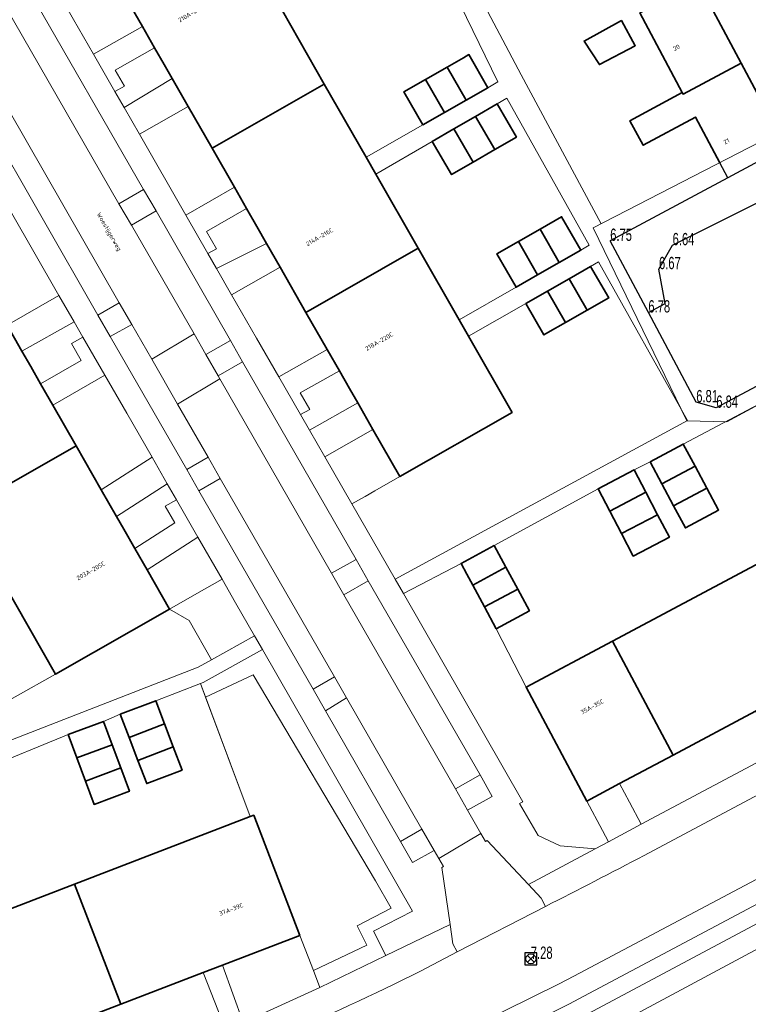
# Model space of a CAD drawing. Header units: metres. Extents: x 154991 to 155595, y 461305 to 461800.
# Tile 45 of 88: x 155217 to 155277, y 461395 to 461475. Entities that reach past the tile are written whole.
import ezdxf
from ezdxf.enums import TextEntityAlignment as Align

# ---------------------------------------------------------------- set-up
doc = ezdxf.new("R2010")
doc.units = ezdxf.units.M
for name, color, linetype, lineweight in [('B-WE-GR-BEPLANTING_CULTUUR_BODEMBEDEKKER-GV', 90, 'Continuous', 18), ('B-WE-GR-BEPLANTING_CULTUUR_HEESTERS-GV', 90, 'Continuous', 18), ('B-WE-GR-GROENVOORZIENING-GV', 80, 'Continuous', 18), ('B-WE-GR-HAAG-GV', 90, 'Continuous', 13), ('B-WE-IE-TERREINAFSCHEIDING_KUNSTMATIG_HEKWERK-G', 20, 'IE-TERREINAFSCHEIDING_KUNSTMATIG-SO', 18), ('B-WE-OG-BEBOUWING-GV', 7, 'Continuous', 35), ('B-WE-OG-BEBOUWING-T18', 10, 'Continuous', 18), ('B-WE-OG-TERREIN_ERF-GV', 7, 'Continuous', 18), ('B-WE-OG-TOPOGRAFIE-T18', 10, 'Continuous', 18), ('B-WE-VH-VERHARDING_ASFALT-GV', 252, 'Continuous', 18), ('B-WE-VH-VERHARDING_BETONSTRAATSTEEN-GV', 7, 'Continuous', 18), ('B-WE-VH-VERHARDING_STRAATBAKSTEEN-GV', 252, 'Continuous', 18), ('B-WE-VH-VERHARDING_TEGEL-GV', 252, 'Continuous', 18)]:
    doc.layers.add(name, color=color, linetype=linetype, lineweight=lineweight)
for name, color, linetype in [('B01', 204, 'Continuous'), ('GMV', 1, 'Continuous'), ('GMV text', 1, 'Continuous'), ('RIOOLPUT', 1, 'Continuous')]:
    doc.layers.add(name, color=color, linetype=linetype)
doc.layers.add('X-XX-AL-HULPLIJN-G', color=210, linetype='Continuous', lineweight=18, plot=False)
doc.styles.add('NLCS-ISO-M200-T18', font='NLCS-ISO.ttf', dxfattribs={"height": 0.36})
doc.linetypes.add('IE-TERREINAFSCHEIDING_KUNSTMATIG-SO', pattern='A,4,[82,NLCS.SHX,S=0.75,R=90,X=0,Y=0],4,-2', length=10)

# ---------------------------------------------------------------- blocks, each defined once
blk = doc.blocks.new('RIOOLPUT', base_point=(155111.642364, 461649.747199))
at = {"layer": 'RIOOLPUT'}
blk.add_polyline3d([(155111.142364, 461650.247199, 0), (155111.142364, 461649.247199, 0), (155112.142364, 461649.247199, 0), (155112.142364, 461650.247199, 0)], close=True, dxfattribs=at)
for points in [[(155111.359522, 461650.030042, 0), (155111.925207, 461649.464357, 0)], [(155111.360446, 461649.465282, 0), (155111.926259, 461650.031094, 0)]]:
    blk.add_polyline3d(points, dxfattribs=at)
blk.add_circle((155111.642364, 461649.747199), 0.4, dxfattribs=at)

msp = doc.modelspace()

# ---------------------------------------------------------------- linework, layer by layer
at = {"layer": 'B-WE-GR-BEPLANTING_CULTUUR_BODEMBEDEKKER-GV', "flags": 128}
for points in [[(155225.3, 461478.299), (155223.469, 461481.501), (155219.438, 461479.311), (155221.675, 461475.417), (155223.302, 461472.582), (155227.271, 461474.853)], [(155232.943, 461464.938), (155230.995, 461468.343), (155227.034, 461466.077), (155230.806, 461459.501), (155234.759, 461461.762)], [(155214.279, 461454.01), (155216.258, 461450.548), (155220.48, 461452.961), (155216.511, 461459.86), (155212.308, 461457.458)], [(155240.585, 461451.576), (155238.482, 461455.252), (155234.538, 461452.996), (155236.55, 461449.488), (155238.372, 461446.323), (155242.314, 461448.552)], [(155221.879, 461440.713), (155223.924, 461437.135), (155228.055, 461439.784), (155226.001, 461443.363), (155224.22, 461446.46), (155219.98, 461444.036)], [(155248.227, 461438.214), (155246.038, 461442.042), (155242.113, 461439.823), (155244.324, 461435.981), (155245.395, 461436.594), (155246.192, 461437.05)], [(155227.65, 461430.615), (155229.479, 461427.416), (155231.525, 461428.585), (155233.753, 461429.859), (155231.793, 461433.272)], [(155258.503, 461421.073), (155256.077, 461425.831), (155255.122, 461427.603), (155254.167, 461429.375), (155253.688, 461430.264), (155253.213, 461431.146), (155248.515, 461428.693), (155258.233, 461411.745), (155257.973, 461411.596), (155259.487, 461409.006), (155261.281, 461408.141), (155264.114, 461407.904), (155265.205, 461408.489), (155264.716, 461409.409), (155263.443, 461411.798)], [(155234.851, 461427.945), (155233.753, 461429.859), (155231.525, 461428.585), (155229.479, 461427.416), (155231.069, 461426.485), (155232.889, 461423.303), (155236.394, 461425.258)], [(155241.192, 461397.995), (155241.719, 461396.622), (155247.087, 461399.225), (155246.086, 461401.205), (155249.269, 461402.846), (155237.05, 461424.135), (155232.217, 461421.439), (155232.007, 461421.359), (155232.416, 461420.262), (155236.301, 461422.086), (155246.258, 461405.304), (155247.526, 461403.072), (155244.746, 461401.639), (155245.534, 461400.079)], [(155236.047, 461410.533), (155236.334, 461410.643), (155240.093, 461400.856), (155241.192, 461397.995), (155245.534, 461400.079), (155244.746, 461401.639), (155247.526, 461403.072), (155246.258, 461405.304), (155236.301, 461422.086), (155232.416, 461420.262)], [(155270.473, 461415.542), (155266.115, 461413.221), (155266.917, 461411.714), (155267.877, 461409.912), (155278.944, 461415.801), (155277.982, 461417.606), (155277.179, 461419.114)], [(155240.093, 461400.856), (155233.799, 461398.438), (155235.483, 461393.772), (155241.719, 461396.622), (155241.192, 461397.995)]]:
    msp.add_lwpolyline(points, close=True, dxfattribs=at)
for points in [[(155248.363, 461386.804), (155247.575, 461387.029), (155250.151, 461382.475), (155250.821, 461382.67), (155251.97, 461382.508), (155252.656, 461382.173), (155253.632, 461381.479), (155251.401, 461385.849), (155311.342, 461418.007)], [(155297.427, 461412.549), (155263.927, 461394.693), (155262.663, 461394.074)], [(155234.063, 461393.139), (155232.229, 461397.835), (155225.516, 461395.257), (155219.51, 461392.95)]]:
    msp.add_lwpolyline(points, dxfattribs=at)
at = {"layer": 'B-WE-GR-BEPLANTING_CULTUUR_HEESTERS-GV', "flags": 128}
msp.add_lwpolyline([(155229.479, 461427.416), (155220.208, 461422.117), (155210.328, 461416.581), (155211.377, 461414.741), (155231.812, 461422.702), (155232.889, 461423.303), (155231.069, 461426.485)], close=True, dxfattribs=at)
at = {"layer": 'B-WE-GR-GROENVOORZIENING-GV', "flags": 128}
for points in [[(155228.264, 461473.117), (155227.271, 461474.853), (155223.302, 461472.582), (155225.037, 461469.557), (155225.803, 461469.978), (155225.055, 461471.281)], [(155230.995, 461468.343), (155229.698, 461470.611), (155225.787, 461468.249), (155227.034, 461466.077)], [(155225.359, 461460.412), (155226.394, 461458.668), (155228.384, 461459.83), (155227.369, 461461.579)], [(155235.752, 461460.026), (155234.759, 461461.762), (155230.806, 461459.501), (155232.597, 461456.378), (155233.293, 461456.761), (155232.493, 461458.162)], [(155238.482, 461455.252), (155237.374, 461457.189), (155233.297, 461455.159), (155234.538, 461452.996)], [(155216.258, 461450.548), (155217.472, 461448.424), (155221.727, 461450.794), (155220.48, 461452.961)], [(155223.638, 461451.361), (155224.649, 461449.623), (155226.402, 461450.6), (155225.393, 461452.354)], [(155218.987, 461445.773), (155219.98, 461444.036), (155224.22, 461446.46), (155222.436, 461449.561), (155221.502, 461449.037), (155222.287, 461447.659)], [(155235.432, 461447.555), (155234.435, 461449.28), (155232.438, 461448.155), (155233.434, 461446.423)], [(155243.307, 461446.816), (155242.314, 461448.552), (155238.372, 461446.323), (155240.135, 461443.259), (155240.893, 461443.66), (155240.12, 461445.014)], [(155246.038, 461442.042), (155244.797, 461444.212), (155240.866, 461441.99), (155242.113, 461439.823)], [(155223.924, 461437.135), (155225.166, 461434.962), (155229.301, 461437.613), (155228.055, 461439.784)], [(155233.615, 461438.055), (155232.618, 461439.787), (155230.877, 461438.791), (155231.868, 461437.057)], [(155226.656, 461432.354), (155227.65, 461430.615), (155231.793, 461433.272), (155230.048, 461436.313), (155229.126, 461435.801), (155229.906, 461434.438)], [(155242.659, 461430.348), (155243.666, 461428.594), (155245.649, 461429.736), (155244.662, 461431.464)], [(155241.182, 461420.912), (155242.167, 461419.156), (155243.893, 461420.188), (155242.91, 461421.897)], [(155253.744, 461411.046), (155255.733, 461412.167), (155254.76, 461413.938), (155252.746, 461412.784)], [(155248.28, 461408.498), (155249.266, 461406.788), (155251.021, 461407.777), (155250.023, 461409.514)]]:
    msp.add_lwpolyline(points, close=True, dxfattribs=at)
at = {"layer": 'B-WE-GR-HAAG-GV', "flags": 128}
for points in [[(155228.264, 461473.117), (155227.271, 461474.853), (155223.302, 461472.582), (155225.037, 461469.557), (155225.803, 461469.978), (155225.055, 461471.281)], [(155230.995, 461468.343), (155229.698, 461470.611), (155225.787, 461468.249), (155227.034, 461466.077)], [(155235.752, 461460.026), (155234.759, 461461.762), (155230.806, 461459.501), (155232.597, 461456.378), (155233.293, 461456.761), (155232.493, 461458.162)], [(155238.482, 461455.252), (155237.374, 461457.189), (155233.297, 461455.159), (155234.538, 461452.996)], [(155216.258, 461450.548), (155217.472, 461448.424), (155221.727, 461450.794), (155220.48, 461452.961)], [(155218.987, 461445.773), (155219.98, 461444.036), (155224.22, 461446.46), (155222.436, 461449.561), (155221.502, 461449.037), (155222.287, 461447.659)], [(155243.307, 461446.816), (155242.314, 461448.552), (155238.372, 461446.323), (155240.135, 461443.259), (155240.893, 461443.66), (155240.12, 461445.014)], [(155246.038, 461442.042), (155244.797, 461444.212), (155240.866, 461441.99), (155242.113, 461439.823)], [(155223.924, 461437.135), (155225.166, 461434.962), (155229.301, 461437.613), (155228.055, 461439.784)], [(155226.656, 461432.354), (155227.65, 461430.615), (155231.793, 461433.272), (155230.048, 461436.313), (155229.126, 461435.801), (155229.906, 461434.438)]]:
    msp.add_lwpolyline(points, close=True, dxfattribs=at)
at = {"layer": 'B-WE-IE-TERREINAFSCHEIDING_KUNSTMATIG_HEKWERK-G', "flags": 128}
for points in [[(155256.077, 461425.831), (155258.503, 461421.073)], [(155232.007, 461421.359), (155236.047, 461410.533)], [(155253.632, 461381.479), (155251.401, 461385.849), (155311.342, 461418.007)]]:
    msp.add_lwpolyline(points, dxfattribs=at)
at = {"layer": 'B-WE-OG-BEBOUWING-GV', "flags": 128}
for points in [[(155227.271, 461474.853), (155228.264, 461473.117), (155229.041, 461471.759), (155229.698, 461470.611), (155230.995, 461468.343), (155232.943, 461464.938), (155242.075, 461470.161), (155238.672, 461476.11), (155237.881, 461477.493), (155234.432, 461483.523), (155225.3, 461478.299)], [(155267.754, 461475.956), (155271.218, 461469.465), (155271.285, 461469.339), (155276.002, 461471.857), (155272.471, 461478.473)], [(155266.279, 461475.326), (155263.229, 461473.664), (155264.472, 461471.745), (155267.391, 461473.285)], [(155255.386, 461469.864), (155253.849, 461472.554), (155253.417, 461472.307), (155252.086, 461471.547), (155253.621, 461468.857)], [(155253.621, 461468.857), (155252.086, 461471.547), (155250.321, 461470.539), (155251.857, 461467.849)], [(155234.759, 461461.762), (155235.752, 461460.026), (155236.583, 461458.573), (155237.374, 461457.189), (155238.482, 461455.252), (155240.585, 461451.576), (155249.718, 461456.799), (155246.269, 461462.829), (155245.48, 461464.208), (155242.075, 461470.161), (155232.943, 461464.938)], [(155250.321, 461470.539), (155248.556, 461469.531), (155250.092, 461466.842), (155251.857, 461467.849)], [(155254.394, 461467.528), (155255.956, 461464.829), (155257.717, 461465.848), (155256.156, 461468.547)], [(155252.633, 461466.509), (155254.195, 461463.81), (155255.956, 461464.829), (155254.394, 461467.528)], [(155254.195, 461463.81), (155252.633, 461466.509), (155250.871, 461465.49), (155252.434, 461462.791)], [(155259.637, 461458.354), (155261.199, 461455.631), (155262.953, 461456.637), (155261.391, 461459.36)], [(155261.199, 461455.631), (155259.637, 461458.354), (155257.883, 461457.348), (155259.444, 461454.625)], [(155259.444, 461454.625), (155257.883, 461457.348), (155256.128, 461456.342), (155257.69, 461453.619)], [(155246.038, 461442.042), (155248.227, 461438.214), (155257.36, 461443.438), (155253.812, 461449.642), (155253.057, 461450.962), (155249.718, 461456.799), (155240.585, 461451.576), (155242.314, 461448.552), (155243.307, 461446.816), (155244.131, 461445.375), (155244.797, 461444.212)], [(155261.997, 461454.316), (155263.466, 461451.743), (155265.225, 461452.748), (155263.756, 461455.321)], [(155221.879, 461440.713), (155219.98, 461444.036), (155218.987, 461445.773), (155218.185, 461447.176), (155217.472, 461448.424), (155216.258, 461450.548), (155214.279, 461454.01), (155205.008, 461448.711), (155212.608, 461435.414)], [(155260.238, 461453.311), (155261.708, 461450.739), (155263.466, 461451.743), (155261.997, 461454.316)], [(155258.481, 461452.307), (155259.949, 461449.735), (155260.286, 461449.927), (155261.708, 461450.739), (155260.238, 461453.311)], [(155221.879, 461440.713), (155212.608, 461435.414), (155220.208, 461422.117), (155229.479, 461427.416), (155227.65, 461430.615), (155226.656, 461432.354), (155225.756, 461433.929), (155225.166, 461434.962), (155223.924, 461437.135)], [(155272.256, 461439.059), (155271.296, 461440.849), (155268.594, 461439.399), (155269.554, 461437.61)], [(155265.315, 461435.39), (155268.254, 461436.93), (155267.297, 461438.756), (155264.359, 461437.216)], [(155273.216, 461437.269), (155272.256, 461439.059), (155269.554, 461437.61), (155270.514, 461435.82)], [(155273.216, 461437.269), (155270.514, 461435.82), (155271.474, 461434.03), (155274.176, 461435.479)], [(155266.272, 461433.565), (155269.21, 461435.105), (155268.254, 461436.93), (155265.315, 461435.39)], [(155269.21, 461435.105), (155266.272, 461433.565), (155267.228, 461431.739), (155270.167, 461433.279)], [(155253.688, 461430.264), (155254.167, 461429.375), (155256.865, 461430.829), (155255.91, 461432.6), (155253.213, 461431.146)], [(155265.533, 461424.817), (155270.473, 461415.542), (155277.179, 461419.114), (155277.837, 461419.464), (155279.259, 461420.222), (155279.505, 461420.353), (155284.595, 461423.064), (155279.655, 461432.339)], [(155256.865, 461430.829), (155254.167, 461429.375), (155255.122, 461427.603), (155257.819, 461429.057)], [(155256.077, 461425.831), (155258.774, 461427.285), (155257.819, 461429.057), (155255.122, 461427.603)], [(155270.473, 461415.542), (155265.533, 461424.817), (155258.503, 461421.073), (155263.443, 461411.798), (155266.115, 461413.221)], [(155229.072, 461418.083), (155228.353, 461419.963), (155225.474, 461418.863), (155226.192, 461416.982)], [(155221.925, 461415.319), (155224.799, 461416.389), (155224.093, 461418.286), (155221.219, 461417.216)], [(155226.911, 461415.102), (155229.79, 461416.202), (155229.072, 461418.083), (155226.192, 461416.982)], [(155222.631, 461413.423), (155225.505, 461414.493), (155224.799, 461416.389), (155221.925, 461415.319)], [(155229.79, 461416.202), (155226.911, 461415.102), (155227.629, 461413.222), (155230.509, 461414.322)], [(155225.505, 461414.493), (155222.631, 461413.423), (155223.337, 461411.526), (155226.211, 461412.596)], [(155240.093, 461400.856), (155236.334, 461410.643), (155236.047, 461410.533), (155221.756, 461405.044), (155225.516, 461395.257), (155232.229, 461397.835), (155233.799, 461398.438)], [(155218.073, 461392.398), (155219.51, 461392.95), (155225.516, 461395.257), (155221.756, 461405.044), (155207.138, 461399.429), (155210.897, 461389.642)]]:
    msp.add_lwpolyline(points, close=True, dxfattribs=at)
msp.add_lwpolyline([(155279.019, 461466.206), (155276.002, 461471.857), (155271.285, 461469.339), (155271.218, 461469.465), (155266.958, 461467.177), (155268.039, 461465.176), (155272.289, 461467.458), (155274.275, 461463.76)], dxfattribs=at)
at = {"layer": 'B-WE-OG-TERREIN_ERF-GV', "flags": 128}
for points in [[(155237.056, 461544.819), (155237.056, 461544.818), (155240.685, 461538.021), (155244.216, 461531.404), (155247.748, 461524.788), (155251.28, 461518.172), (155254.812, 461511.555), (155258.343, 461504.939), (155261.875, 461498.322), (155265.407, 461491.706), (155268.939, 461485.09), (155272.471, 461478.473), (155276.002, 461471.857), (155279.019, 461466.206)], [(155254.64, 461477.493), (155258.102, 461470.909), (155264.609, 461458.777)], [(155274.275, 461463.76), (155272.289, 461467.458), (155268.039, 461465.176), (155266.958, 461467.177), (155271.218, 461469.465), (155267.754, 461475.956)], [(155277.917, 461444.354), (155271.296, 461440.849), (155272.256, 461439.059), (155273.216, 461437.269), (155274.176, 461435.479), (155271.474, 461434.03), (155270.514, 461435.82), (155269.554, 461437.61), (155268.594, 461439.399), (155267.297, 461438.756), (155268.254, 461436.93), (155269.21, 461435.105), (155270.167, 461433.279), (155267.228, 461431.739), (155266.272, 461433.565), (155265.315, 461435.39), (155264.359, 461437.216), (155255.91, 461432.6), (155256.865, 461430.829), (155257.819, 461429.057), (155258.774, 461427.285), (155256.077, 461425.831), (155258.503, 461421.073), (155265.533, 461424.817), (155279.655, 461432.339)], [(155210.328, 461416.581), (155220.208, 461422.117), (155212.608, 461435.414)], [(155207.138, 461399.429), (155221.756, 461405.044), (155236.047, 461410.533), (155232.416, 461420.262), (155232.007, 461421.359), (155228.353, 461419.963), (155229.072, 461418.083), (155229.79, 461416.202), (155230.509, 461414.322), (155227.629, 461413.222), (155226.911, 461415.102), (155226.192, 461416.982), (155225.474, 461418.863), (155224.093, 461418.286), (155224.799, 461416.389), (155225.505, 461414.493), (155226.211, 461412.596), (155223.337, 461411.526), (155222.631, 461413.423), (155221.925, 461415.319), (155221.219, 461417.216), (155214.34, 461414.389)], [(155311.342, 461418.007), (155251.401, 461385.849), (155253.632, 461381.479), (155270.131, 461350.902), (155273.323, 461345.155), (155287.005, 461352.562), (155304.397, 461361.976), (155304.394, 461361.981), (155287.058, 461393.378), (155288.315, 461394.071), (155305.545, 461362.605), (155336.216, 461379.174), (155323.459, 461402.978), (155315.395, 461417.676)]]:
    msp.add_lwpolyline(points, dxfattribs=at)
for points in [[(155248.303, 461478.125), (155246.541, 461477.122), (155244.779, 461476.12), (155243.291, 461478.737), (155238.672, 461476.11), (155242.075, 461470.161), (155245.48, 461464.208), (155250.092, 461466.842), (155248.556, 461469.531), (155250.321, 461470.539), (155252.086, 461471.547), (155253.417, 461472.307), (155253.849, 461472.554), (155255.386, 461469.864), (155256.201, 461470.329), (155251.625, 461479.795), (155250.102, 461482.612), (155248.576, 461481.744), (155250.065, 461479.127), (155249.594, 461478.859)], [(155267.391, 461473.285), (155264.472, 461471.745), (155263.229, 461473.664), (155266.279, 461475.326)], [(155257.69, 461453.619), (155256.128, 461456.342), (155257.883, 461457.348), (155259.637, 461458.354), (155261.391, 461459.36), (155262.953, 461456.637), (155263.645, 461457.034), (155256.943, 461469.002), (155256.156, 461468.547), (155257.717, 461465.848), (155255.956, 461464.829), (155254.195, 461463.81), (155252.434, 461462.791), (155250.871, 461465.49), (155246.269, 461462.829), (155249.718, 461456.799), (155253.057, 461450.962)], [(155263.756, 461455.321), (155265.225, 461452.748), (155263.466, 461451.743), (155261.708, 461450.739), (155260.286, 461449.927), (155259.949, 461449.735), (155258.481, 461452.307), (155253.812, 461449.642), (155257.36, 461443.438), (155248.227, 461438.214), (155246.192, 461437.05), (155245.395, 461436.594), (155244.324, 461435.981), (155247.842, 461429.87), (155271.631, 461442.771), (155264.398, 461455.688)]]:
    msp.add_lwpolyline(points, close=True, dxfattribs=at)
at = {"layer": 'B-WE-VH-VERHARDING_ASFALT-GV', "flags": 128}
for points in [[(155292.079, 461420.156), (155268.103, 461407.372)], [(155230.72, 461382.593), (155230.74, 461382.603), (155238.2, 461385.848), (155245.599, 461389.228), (155261.189, 461396.915), (155262.379, 461397.537), (155295.596, 461415.153)], [(155260.074, 461403.221), (155252.886, 461399.514), (155249.921, 461397.963)]]:
    msp.add_lwpolyline(points, dxfattribs=at)
at = {"layer": 'B-WE-VH-VERHARDING_ASFALT-GV'}
for points in [[(155268.103, 461407.372, -0.004602), (155260.074, 461403.221)], [(155249.921, 461397.963, -0.013151), (155238.263, 461392.54)]]:
    msp.add_lwpolyline(points, format="xyb", dxfattribs=at)
at = {"layer": 'B-WE-VH-VERHARDING_BETONSTRAATSTEEN-GV', "flags": 128}
for points in [[(155229.698, 461470.611), (155229.041, 461471.759), (155228.264, 461473.117), (155225.055, 461471.281), (155225.803, 461469.978), (155225.037, 461469.557), (155225.787, 461468.249)], [(155237.374, 461457.189), (155236.583, 461458.573), (155235.752, 461460.026), (155232.493, 461458.162), (155233.293, 461456.761), (155232.597, 461456.378), (155233.297, 461455.159)], [(155217.472, 461448.424), (155218.185, 461447.176), (155218.987, 461445.773), (155222.287, 461447.659), (155221.502, 461449.037), (155222.436, 461449.561), (155221.727, 461450.794)], [(155244.797, 461444.212), (155244.131, 461445.375), (155243.307, 461446.816), (155240.12, 461445.014), (155240.893, 461443.66), (155240.135, 461443.259), (155240.866, 461441.99)], [(155225.166, 461434.962), (155225.756, 461433.929), (155226.656, 461432.354), (155229.906, 461434.438), (155229.126, 461435.801), (155230.048, 461436.313), (155229.301, 461437.613)], [(155266.115, 461413.221), (155263.443, 461411.798), (155264.716, 461409.409), (155265.205, 461408.489), (155267.877, 461409.912), (155266.917, 461411.714)], [(155251.399, 461407.118), (155251.772, 461406.468), (155251.642, 461406.393), (155252.31, 461401.758), (155252.538, 461400.172), (155252.886, 461399.514), (155260.074, 461403.221), (155259.736, 461403.889), (155258.695, 461404.998), (155255.333, 461408.582), (155255.203, 461408.507), (155254.829, 461409.158)]]:
    msp.add_lwpolyline(points, close=True, dxfattribs=at)
for points in [[(155295.596, 461415.153), (155262.379, 461397.537), (155261.189, 461396.915), (155245.599, 461389.228), (155248.196, 461388.317), (155255.5, 461392.001), (155262.03, 461395.303), (155262.801, 461395.693), (155296.624, 461413.693)], [(155235.483, 461393.772), (155233.799, 461398.438), (155232.229, 461397.835), (155234.063, 461393.139)]]:
    msp.add_lwpolyline(points, dxfattribs=at)
at = {"layer": 'B-WE-VH-VERHARDING_STRAATBAKSTEEN-GV', "flags": 128}
for points in [[(155215.31, 461469.898), (155216.308, 461468.161), (155225.393, 461452.354), (155226.402, 461450.6), (155228.028, 461447.769), (155231.477, 461449.828), (155226.394, 461458.668), (155225.359, 461460.412), (155216.057, 461476.606), (155215.058, 461478.355), (155211.959, 461483.779), (155208.485, 461481.776), (155209.107, 461480.691)], [(155216.057, 461476.606), (155225.359, 461460.412), (155227.369, 461461.579), (155218.062, 461477.771)], [(155216.308, 461468.161), (155214.554, 461467.186), (155223.638, 461451.361), (155225.393, 461452.354)], [(155226.394, 461458.668), (155231.477, 461449.828), (155232.438, 461448.155), (155234.435, 461449.28), (155228.384, 461459.83)], [(155232.618, 461439.787), (155230.136, 461444.101), (155228.028, 461447.769), (155226.402, 461450.6), (155224.649, 461449.623), (155230.877, 461438.791)], [(155231.477, 461449.828), (155228.028, 461447.769), (155230.136, 461444.101), (155233.584, 461446.163), (155233.434, 461446.423), (155232.438, 461448.155)], [(155244.662, 461431.464), (155235.432, 461447.555), (155233.434, 461446.423), (155233.584, 461446.163), (155242.659, 461430.348)], [(155252.746, 461412.784), (155243.666, 461428.594), (155242.659, 461430.348), (155233.584, 461446.163), (155230.136, 461444.101), (155232.618, 461439.787), (155233.615, 461438.055), (155242.91, 461421.897), (155243.893, 461420.188), (155250.023, 461409.514), (155251.021, 461407.777), (155251.399, 461407.118), (155254.829, 461409.158), (155253.744, 461411.046)], [(155231.868, 461437.057), (155241.182, 461420.912), (155242.91, 461421.897), (155233.615, 461438.055)], [(155243.666, 461428.594), (155252.746, 461412.784), (155254.76, 461413.938), (155245.649, 461429.736)], [(155242.167, 461419.156), (155248.28, 461408.498), (155250.023, 461409.514), (155243.893, 461420.188)]]:
    msp.add_lwpolyline(points, close=True, dxfattribs=at)
at = {"layer": 'B-WE-VH-VERHARDING_TEGEL-GV', "flags": 128}
for points in [[(155264.609, 461458.777), (155258.102, 461470.909), (155254.64, 461477.493), (155223.278, 461536.229), (155223.775, 461537.924), (155225.141, 461538.614), (155228.065, 461540.088), (155230.681, 461541.485), (155232.348, 461542.308), (155237.056, 461544.818), (155237.056, 461544.819)], [(155251.625, 461479.795), (155256.201, 461470.329), (155255.386, 461469.864), (155253.621, 461468.857), (155251.857, 461467.849), (155250.092, 461466.842), (155245.48, 461464.208), (155246.269, 461462.829), (155250.871, 461465.49), (155252.633, 461466.509), (155254.394, 461467.528), (155256.156, 461468.547), (155256.943, 461469.002), (155263.645, 461457.034), (155262.953, 461456.637), (155261.199, 461455.631), (155259.444, 461454.625), (155257.69, 461453.619), (155253.057, 461450.962), (155253.812, 461449.642), (155258.481, 461452.307), (155260.238, 461453.311), (155261.997, 461454.316), (155263.756, 461455.321), (155264.398, 461455.688), (155271.631, 461442.771), (155247.842, 461429.87), (155248.515, 461428.693), (155253.213, 461431.146), (155255.91, 461432.6), (155264.359, 461437.216), (155267.297, 461438.756), (155268.594, 461439.399), (155271.296, 461440.849), (155277.917, 461444.354)], [(155218.062, 461477.771), (155227.369, 461461.579), (155228.384, 461459.83), (155234.435, 461449.28), (155235.432, 461447.555), (155244.662, 461431.464), (155245.649, 461429.736), (155254.76, 461413.938), (155255.733, 461412.167), (155253.744, 461411.046), (155254.829, 461409.158), (155255.203, 461408.507), (155255.333, 461408.582), (155258.695, 461404.998), (155264.114, 461407.904), (155261.281, 461408.141), (155259.487, 461409.006), (155257.973, 461411.596), (155258.233, 461411.745), (155248.515, 461428.693), (155247.842, 461429.87), (155244.324, 461435.981), (155242.113, 461439.823), (155240.866, 461441.99), (155240.135, 461443.259), (155238.372, 461446.323), (155236.55, 461449.488), (155234.538, 461452.996), (155233.297, 461455.159), (155232.597, 461456.378), (155230.806, 461459.501), (155227.034, 461466.077), (155225.787, 461468.249), (155225.037, 461469.557), (155223.302, 461472.582), (155221.675, 461475.417)], [(155216.511, 461459.86), (155220.48, 461452.961), (155221.727, 461450.794), (155222.436, 461449.561), (155224.22, 461446.46), (155226.001, 461443.363), (155228.055, 461439.784), (155229.301, 461437.613), (155230.048, 461436.313), (155231.793, 461433.272), (155233.753, 461429.859), (155234.851, 461427.945), (155236.394, 461425.258), (155237.05, 461424.135), (155249.269, 461402.846), (155246.086, 461401.205), (155247.087, 461399.225), (155252.31, 461401.758), (155251.642, 461406.393), (155251.772, 461406.468), (155251.399, 461407.118), (155251.021, 461407.777), (155249.266, 461406.788), (155248.28, 461408.498), (155242.167, 461419.156), (155241.182, 461420.912), (155231.868, 461437.057), (155230.877, 461438.791), (155224.649, 461449.623), (155223.638, 461451.361), (155214.554, 461467.186)], [(155214.34, 461414.389), (155221.219, 461417.216), (155224.093, 461418.286), (155225.474, 461418.863), (155228.353, 461419.963), (155232.007, 461421.359), (155232.217, 461421.439), (155237.05, 461424.135), (155236.394, 461425.258), (155232.889, 461423.303), (155231.812, 461422.702), (155211.377, 461414.741)], [(155290.729, 461422.075), (155281.27, 461417.039), (155278.944, 461415.801), (155267.877, 461409.912), (155265.205, 461408.489), (155264.114, 461407.904), (155258.695, 461404.998), (155259.736, 461403.889), (155260.074, 461403.221)], [(155268.103, 461407.372), (155292.079, 461420.156)], [(155296.624, 461413.693), (155262.801, 461395.693), (155262.03, 461395.303), (155255.5, 461392.001), (155248.196, 461388.317), (155245.599, 461389.228)], [(155262.663, 461394.074), (155263.927, 461394.693), (155297.427, 461412.549)], [(155249.921, 461397.963), (155252.886, 461399.514), (155252.538, 461400.172), (155252.31, 461401.758), (155247.087, 461399.225), (155241.719, 461396.622), (155235.483, 461393.772)]]:
    msp.add_lwpolyline(points, dxfattribs=at)
at = {"layer": 'B-WE-VH-VERHARDING_TEGEL-GV'}
for points in [[(155260.074, 461403.221, 0.004602), (155268.103, 461407.372)], [(155238.263, 461392.54, 0.013151), (155249.921, 461397.963)]]:
    msp.add_lwpolyline(points, format="xyb", dxfattribs=at)
at = {"layer": 'B01'}
msp.add_lwpolyline([(155234.701, 461537.896), (155232.348, 461542.308), (155237.056, 461544.818), (155279.629, 461465.062), (155274.931, 461462.539), (155272.289, 461467.458), (155268.039, 461465.176)], dxfattribs=at)
at = {"layer": 'GMV'}
for points in [[(155284.023, 461467.422), (155286.481, 461462.844), (155291.641, 461453.234), (155273.984, 461443.81), (155272.354, 461444.259), (155268.458, 461451.567), (155265.351, 461457.394)], [(155268.458, 461451.567), (155269.824, 461452.31), (155269.321, 461455.092), (155270.429, 461457.041), (155282.571, 461463.135), (155283.784, 461463.07), (155284.541, 461461.83), (155286.481, 461462.844)], [(155274.931, 461462.539), (155265.351, 461457.394)]]:
    msp.add_lwpolyline(points, dxfattribs=at)
at = {"layer": 'X-XX-AL-HULPLIJN-G', "flags": 128}
msp.add_lwpolyline([(155320.493, 461421.508), (155314.055, 461416.669), (155309.144, 461419.091), (155297.982, 461411.76), (155290.137, 461422.916), (155294.717, 461424.204), (155301.682, 461430.438), (155300.47, 461433.498), (155298.365, 461437.514), (155293.777, 461439.86), (155284.713, 461448.01), (155274.83, 461442.678), (155271.577, 461442.742), (155263.976, 461458.451), (155282.154, 461467.822), (155241.938, 461545.143), (155237.056, 461544.818), (155235.759, 461545.813), (155239.822, 461548.73), (155230.569, 461565.714)], dxfattribs=at)
msp.add_lwpolyline([(155320.493, 461421.508), (155314.055, 461416.669), (155309.144, 461419.091), (155297.982, 461411.76), (155290.137, 461422.916), (155294.717, 461424.204), (155301.682, 461430.438), (155300.47, 461433.498), (155298.365, 461437.514), (155293.777, 461439.86), (155284.713, 461448.01), (155274.83, 461442.678), (155271.577, 461442.742), (155263.976, 461458.451), (155282.154, 461467.822), (155241.938, 461545.143), (155237.056, 461544.818), (155235.759, 461545.813), (155239.822, 461548.73), (155230.569, 461565.714)], dxfattribs=at)

# ---------------------------------------------------------------- block references
at = {"layer": 'RIOOLPUT'}
msp.add_blockref('RIOOLPUT', (155258.89, 461398.955), dxfattribs=at)

# ---------------------------------------------------------------- texts
at = {"layer": 'B-WE-OG-BEBOUWING-T18', "style": 'NLCS-ISO-M200-T18'}
for s, rotation, p in [('210A-212C', 29.8, (155231.266, 461475.926)), ('20', 28.1, (155270.741, 461473.129)), ('21', 28.1, (155274.814, 461465.504)), ('214A-216C', 29.8, (155241.681, 461457.716)), ('218A-220C', 29.8, (155246.543, 461449.214)), ('203A-205C', 29.7, (155223.081, 461430.548)), ('35A-35C', 28, (155263.883, 461419.481)), ('37A-39C', 21, (155234.494, 461402.99))]:
    msp.add_text(s, height=0.36, rotation=rotation, dxfattribs=at).set_placement(p, align=Align.MIDDLE)
at = {"layer": 'B-WE-OG-TOPOGRAFIE-T18', "style": 'NLCS-ISO-M200-T18'}
msp.add_text('Woestijgerweg', height=0.36, rotation=299.9, dxfattribs=at).set_placement((155224.521, 461458.124), align=Align.MIDDLE)
at = {"layer": 'GMV text', "width": 0.68}
for s, p in [('6.75', (155265.351, 461457.394)), ('6.75', (155265.351, 461457.394)), ('6.64', (155270.429, 461457.041)), ('6.67', (155269.321, 461455.092)), ('6.78', (155268.458, 461451.567)), ('6.78', (155268.458, 461451.567)), ('6.81', (155272.354, 461444.259)), ('6.84', (155273.984, 461443.81))]:
    msp.add_text(s, height=1, dxfattribs=at).set_placement(p)
at = {"layer": 'RIOOLPUT', "width": 0.68}
msp.add_text('7.28', height=1, dxfattribs=at).set_placement((155258.89, 461398.955))

doc.saveas('drawing.dxf')
